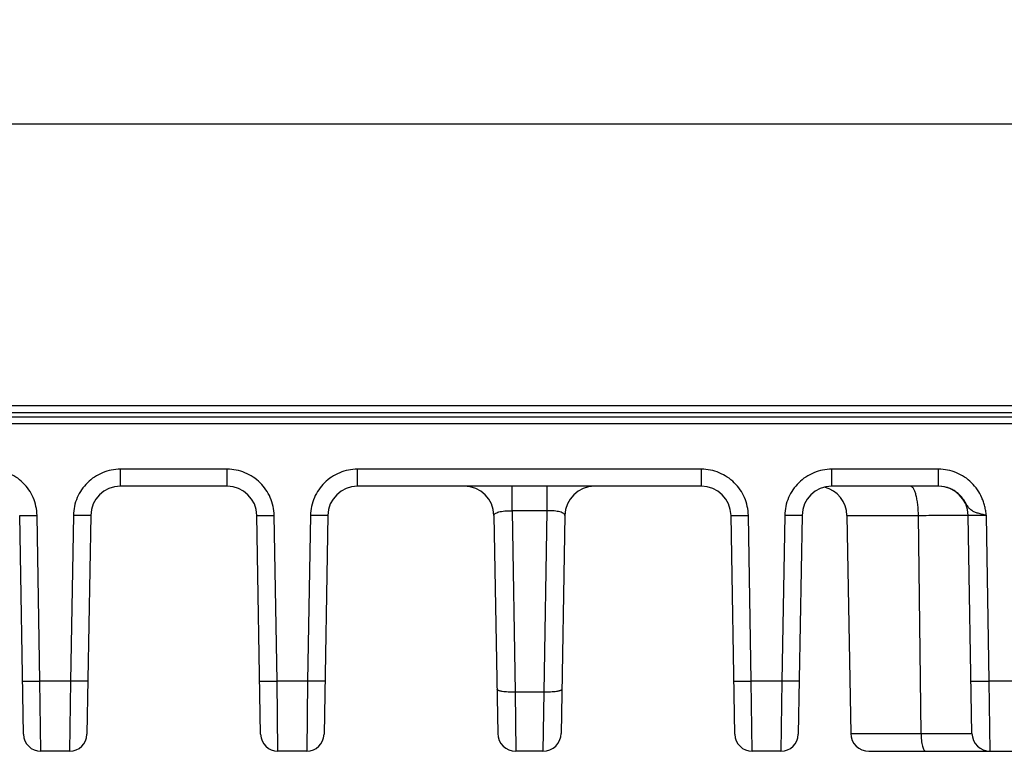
# Model space of a CAD drawing. Header units: inches. Extents: x 0 to 34, y 0 to 22.
# Tile 71 of 129: x 15.2 to 17.3, y 9.2 to 10.8. Entities that reach past the tile are written whole.
import ezdxf

# ---------------------------------------------------------------- set-up
doc = ezdxf.new("R2010")
doc.units = ezdxf.units.IN
doc.header["$LTSCALE"] = 1.87
doc.header["$MEASUREMENT"] = 0
doc.layers.get('0').update_dxf_attribs({"linetype": 'CONTINUOUS'})
doc.layers.add('DIMENSIONS', color=7, linetype='CONTINUOUS')
doc.styles.get("Standard").update_dxf_attribs({"font": 'txt', "width": 0.8})
doc.dimstyles.new('DIMSTYLE_2', dxfattribs={"dimtxt": 0.125, "dimasz": 0.18, "dimexe": 0.125, "dimexo": 0.0625, "dimgap": 0.0625, "dimtad": 0, "dimtih": 1, "dimtoh": 1, "dimzin": 0, "dimdsep": 46, "dimtxsty": 'STANDARD', "dimblk": '_FILLED', "dimblk1": '_FILLED', "dimblk2": '_FILLED', "dimcen": 0.09, "dimazin": 0, "dimtp": 0.01, "dimtm": 0.01, "dimtfac": 1, "dimtofl": 0, "dimtmove": 0, "dimatfit": 3, "dimldrblk": '_FILLED', "dimfxl": 1, "dimtolj": 1, "dimtzin": 0, "dimarcsym": 0})

# ---------------------------------------------------------------- blocks, each defined once
blk = doc.blocks.new('_FILLED')
at = {"color": 0, "linetype": 'BYBLOCK'}
blk.add_solid([(0, 0), (-1, 0.174), (-1, -0.174)], dxfattribs=at)
blk = doc.blocks.new('*D45')
at = {"layer": 'DIMENSIONS', "color": 2, "linetype": 'CONTINUOUS'}
for p, q in [((15.9617, 12.266), (9.511, 12.266)), ((9.636, 12.266), (9.636, 10.723)), ((9.636, 9.2001), (9.636, 10.473)), ((11.9452, 9.2001), (9.511, 9.2001))]:
    blk.add_line(p, q, dxfattribs=at)
at = {"layer": 'DIMENSIONS', "color": 2, "linetype": 'CONTINUOUS', "xscale": 0.18, "yscale": 0.18, "zscale": 0.18}
for p, rotation in [((9.636, 12.266), 90), ((9.636, 9.2001), 270)]:
    blk.add_blockref('_FILLED', p, dxfattribs=dict(at, rotation=rotation))
at = {"layer": 'DIMENSIONS', "color": 2, "linetype": 'CONTINUOUS', "insert": (9.636, 10.6605), "char_height": 0.125, "width": 1.325, "attachment_point": 2, "line_spacing_factor": 0.9}
blk.add_mtext('77.88{\\ftxt.shx;\\W1.000000;\\H0.125000; }[3.066]', dxfattribs=at)
blk = doc.blocks.new('*D47')
at = {"layer": 'DIMENSIONS', "color": 2, "linetype": 'CONTINUOUS'}
for p, q in [((11.8861, 10.6395), (11.8861, 13.141)), ((15.9242, 12.3138), (15.9242, 13.141)), ((11.8861, 13.016), (13.1301, 13.016)), ((15.9242, 13.016), (14.6801, 13.016))]:
    blk.add_line(p, q, dxfattribs=at)
at = {"layer": 'DIMENSIONS', "color": 2, "linetype": 'CONTINUOUS', "xscale": 0.18, "yscale": 0.18, "zscale": 0.18, "rotation": 180}
blk.add_blockref('_FILLED', (11.8861, 13.016), dxfattribs=at)
at = {"layer": 'DIMENSIONS', "color": 2, "linetype": 'CONTINUOUS', "xscale": 0.18, "yscale": 0.18, "zscale": 0.18}
blk.add_blockref('_FILLED', (15.9242, 13.016), dxfattribs=at)
at = {"layer": 'DIMENSIONS', "color": 2, "linetype": 'CONTINUOUS', "insert": (13.9051, 13.0785), "char_height": 0.125, "width": 1.425, "attachment_point": 2, "line_spacing_factor": 0.9}
blk.add_mtext('102.57{\\ftxt.shx;\\W1.000000;\\H0.125000; }[4.038]', dxfattribs=at)

msp = doc.modelspace()

# ---------------------------------------------------------------- linework, layer by layer
at = {"color": 7, "linetype": 'CONTINUOUS'}
for p, q in [((13.0527, 10.577), (24.8249, 10.577)), ((24.7991, 9.9429), (11.9119, 9.9429)), ((24.7141, 9.9577), (11.9969, 9.9577)), ((11.8969, 9.9193), (24.8141, 9.9193)), ((12.0814, 9.9341), (24.6303, 9.9341)), ((15.3898, 9.7816), (15.3898, 9.8189)), ((15.6242, 9.8189), (15.3898, 9.8189)), ((15.6242, 9.7816), (15.6242, 9.8189)), ((15.91, 9.7816), (15.91, 9.8189)), ((16.6646, 9.8189), (15.91, 9.8189)), ((16.6646, 9.7816), (16.6646, 9.8189)), ((16.9505, 9.7816), (16.9505, 9.8189)), ((17.1849, 9.8189), (16.9505, 9.8189)), ((17.1849, 9.7816), (17.1849, 9.8189)), ((15.6242, 9.7816), (15.3898, 9.7816)), ((16.6646, 9.7816), (15.91, 9.7816)), ((16.2491, 9.7278), (16.2491, 9.7814)), ((16.3255, 9.7816), (16.3255, 9.7278)), ((17.1849, 9.7816), (16.9505, 9.7816)), ((17.1924, 9.7811), (17.1849, 9.7815)), ((16.2491, 9.7278), (16.256, 9.3298)), ((16.3255, 9.7278), (16.2491, 9.7278)), ((16.3255, 9.7278), (16.3186, 9.3298)), ((15.1773, 9.2374), (15.1689, 9.7177)), ((15.2132, 9.3543), (15.2069, 9.7177)), ((15.2868, 9.7177), (15.2804, 9.3543)), ((15.3248, 9.7177), (15.3164, 9.2374)), ((15.6975, 9.2374), (15.6891, 9.7177)), ((15.7335, 9.3543), (15.7271, 9.7177)), ((15.807, 9.7177), (15.8007, 9.3543)), ((15.845, 9.7177), (15.8366, 9.2374)), ((16.2094, 9.7177), (16.2177, 9.2394)), ((16.3652, 9.7177), (16.3569, 9.2394)), ((16.738, 9.2374), (16.7296, 9.7177)), ((16.7739, 9.3543), (16.7676, 9.7177)), ((16.8475, 9.7177), (16.8411, 9.3543)), ((16.8855, 9.7177), (16.8771, 9.2374)), ((16.9839, 9.7177), (16.9923, 9.2394)), ((16.9839, 9.7177), (17.1407, 9.7177)), ((17.1465, 9.2394), (17.1407, 9.7177)), ((17.2582, 9.2394), (17.2498, 9.7177)), ((17.2962, 9.3543), (17.2898, 9.7177)), ((15.2153, 9.2001), (15.2132, 9.3543)), ((15.2804, 9.3543), (15.2132, 9.3543)), ((15.2804, 9.3543), (15.2784, 9.2001)), ((15.7355, 9.2001), (15.7335, 9.3543)), ((15.8007, 9.3543), (15.7335, 9.3543)), ((15.8007, 9.3543), (15.7986, 9.2001)), ((16.776, 9.2001), (16.7739, 9.3543)), ((16.8411, 9.3543), (16.7739, 9.3543)), ((16.8411, 9.3543), (16.8391, 9.2001)), ((17.3594, 9.3543), (17.2962, 9.3543)), ((17.2982, 9.2001), (17.2962, 9.3543)), ((16.256, 9.3298), (16.2577, 9.2001)), ((16.3186, 9.3298), (16.256, 9.3298)), ((16.3186, 9.3298), (16.3169, 9.2001)), ((16.9923, 9.2394), (17.1465, 9.2394)), ((15.2784, 9.2001), (15.2153, 9.2001)), ((15.7986, 9.2001), (15.7355, 9.2001)), ((16.3169, 9.2001), (16.2577, 9.2001)), ((16.8391, 9.2001), (16.776, 9.2001)), ((17.0323, 9.2001), (17.3574, 9.2001))]:
    msp.add_line(p, q, dxfattribs=at)
for centre, radius, start, end in [((15.3898, 9.7166), 0.065, 90, 179), ((15.6242, 9.7166), 0.065, 1, 90), ((15.91, 9.7166), 0.065, 90, 179), ((16.1444, 9.7166), 0.065, 1, 90), ((16.4302, 9.7166), 0.065, 90, 179), ((16.6646, 9.7166), 0.065, 1, 90), ((16.9505, 9.7166), 0.065, 90, 179), ((16.9189, 9.7166), 0.065, 1, 75.9542), ((17.1849, 9.7166), 0.065, 1, 90), ((17.1849, 9.7162), 0.0653, 69.0597, 83.4625), ((17.1848, 9.716), 0.0656, 65.5042, 69.0672), ((15.2153, 9.2381), 0.038, 181, 270), ((15.2784, 9.2381), 0.038, 270, 359), ((15.7355, 9.2381), 0.038, 181, 270), ((15.7986, 9.2381), 0.038, 270, 359), ((16.2577, 9.2401), 0.04, 181, 270), ((16.3169, 9.2401), 0.04, 270, 359), ((16.776, 9.2381), 0.038, 181, 270), ((16.8391, 9.2381), 0.038, 270, 359), ((17.0323, 9.2401), 0.04, 181, 270), ((17.2982, 9.2401), 0.04, 181, 270)]:
    msp.add_arc(centre, radius, start, end, dxfattribs=at)
for points, knots in [([(15.2069, 9.7177), (15.2068, 9.7243), (15.2052, 9.7377), (15.1992, 9.7568), (15.1895, 9.7744), (15.1766, 9.7898), (15.161, 9.8024), (15.1432, 9.8118), (15.1239, 9.8176), (15.1106, 9.8189), (15.1039, 9.8189)], [0, 0, 0, 0, 0.124907, 0.250048, 0.375017, 0.49997, 0.624914, 0.749874, 0.875053, 1, 1, 1, 1]), ([(15.3898, 9.8189), (15.3831, 9.8189), (15.3698, 9.8176), (15.3505, 9.8118), (15.3327, 9.8024), (15.3171, 9.7898), (15.3042, 9.7744), (15.2945, 9.7568), (15.2884, 9.7377), (15.2869, 9.7243), (15.2868, 9.7177)], [0, 0, 0, 0, 0.124915, 0.250039, 0.374994, 0.499947, 0.624901, 0.749888, 0.875072, 1, 1, 1, 1]), ([(15.7271, 9.7177), (15.727, 9.7243), (15.7255, 9.7377), (15.7194, 9.7568), (15.7097, 9.7744), (15.6968, 9.7898), (15.6812, 9.8024), (15.6634, 9.8118), (15.6442, 9.8176), (15.6308, 9.8189), (15.6242, 9.8189)], [0, 0, 0, 0, 0.124907, 0.250048, 0.375017, 0.49997, 0.624914, 0.749874, 0.875053, 1, 1, 1, 1]), ([(15.91, 9.8189), (15.9033, 9.8189), (15.89, 9.8176), (15.8708, 9.8118), (15.853, 9.8024), (15.8374, 9.7898), (15.8245, 9.7744), (15.8148, 9.7568), (15.8087, 9.7377), (15.8071, 9.7243), (15.807, 9.7177)], [0, 0, 0, 0, 0.124915, 0.250039, 0.374994, 0.499947, 0.624901, 0.749888, 0.875072, 1, 1, 1, 1]), ([(16.7676, 9.7177), (16.7675, 9.7243), (16.7659, 9.7377), (16.7599, 9.7568), (16.7502, 9.7744), (16.7373, 9.7898), (16.7217, 9.8024), (16.7039, 9.8118), (16.6846, 9.8176), (16.6713, 9.8189), (16.6646, 9.8189)], [0, 0, 0, 0, 0.124907, 0.250048, 0.375017, 0.49997, 0.624914, 0.749874, 0.875053, 1, 1, 1, 1]), ([(16.9505, 9.8189), (16.9438, 9.8189), (16.9305, 9.8176), (16.9112, 9.8118), (16.8934, 9.8024), (16.8778, 9.7898), (16.8649, 9.7744), (16.8552, 9.7568), (16.8491, 9.7377), (16.8476, 9.7243), (16.8475, 9.7177)], [0, 0, 0, 0, 0.124915, 0.250039, 0.374994, 0.499947, 0.624901, 0.749888, 0.875072, 1, 1, 1, 1]), ([(17.2898, 9.7177), (17.2896, 9.7194), (17.2891, 9.7227), (17.2881, 9.7293), (17.2864, 9.7374), (17.2836, 9.7471), (17.2789, 9.7596), (17.2707, 9.7742), (17.2578, 9.7897), (17.2421, 9.8024), (17.2243, 9.8118), (17.205, 9.8176), (17.1916, 9.8189), (17.1849, 9.8189)], [0, 0, 0, 0, 0.031246, 0.062491, 0.124979, 0.187472, 0.249977, 0.374878, 0.499814, 0.624794, 0.7498, 0.874904, 1, 1, 1, 1]), ([(17.1407, 9.7177), (17.1407, 9.7219), (17.1404, 9.73), (17.1394, 9.7419), (17.1378, 9.7529), (17.1357, 9.7624), (17.1335, 9.7694), (17.1314, 9.7739), (17.1299, 9.7766), (17.1282, 9.7788), (17.1266, 9.7803), (17.1248, 9.7813), (17.1236, 9.7816), (17.123, 9.7816)], [0, 0, 0, 0, 0.180597, 0.355076, 0.51645, 0.659569, 0.780248, 0.831352, 0.876041, 0.914402, 0.946989, 0.974898, 1, 1, 1, 1]), ([(17.2429, 9.7475), (17.2411, 9.7505), (17.2371, 9.7563), (17.2299, 9.7641), (17.2215, 9.7707), (17.2153, 9.7742), (17.212, 9.7757)], [0, 0, 0, 0, 0.246146, 0.496464, 0.74802, 1, 1, 1, 1]), ([(17.2576, 9.7284), (17.2561, 9.7294), (17.2539, 9.7311), (17.2515, 9.7339), (17.2491, 9.7372), (17.2463, 9.7418), (17.2441, 9.7456), (17.2429, 9.7475)], [0, 0, 0, 0, 0.223376, 0.337825, 0.457738, 0.717409, 1, 1, 1, 1]), ([(16.2094, 9.7177), (16.2094, 9.718), (16.2095, 9.7188), (16.21, 9.7198), (16.2109, 9.7208), (16.2127, 9.7222), (16.2158, 9.7238), (16.2206, 9.7253), (16.2265, 9.7266), (16.2334, 9.7274), (16.2411, 9.7279), (16.2464, 9.7279), (16.2491, 9.7278)], [0, 0, 0, 0, 0.024331, 0.051, 0.08171, 0.117619, 0.207618, 0.323983, 0.465805, 0.629911, 0.81078, 1, 1, 1, 1]), ([(16.3652, 9.7177), (16.3653, 9.718), (16.3651, 9.7188), (16.3646, 9.7198), (16.3637, 9.7208), (16.362, 9.7223), (16.3588, 9.7238), (16.354, 9.7253), (16.3481, 9.7266), (16.3412, 9.7274), (16.3336, 9.7279), (16.3283, 9.7279), (16.3255, 9.7278)], [0, 0, 0, 0, 0.024398, 0.051109, 0.081845, 0.11778, 0.207873, 0.324285, 0.466143, 0.630109, 0.810719, 1, 1, 1, 1]), ([(17.2898, 9.7177), (17.2868, 9.7184), (17.2808, 9.7197), (17.2721, 9.722), (17.2644, 9.7247), (17.2596, 9.727), (17.2576, 9.7284)], [0, 0, 0, 0, 0.276537, 0.540906, 0.782833, 1, 1, 1, 1]), ([(15.1689, 9.7177), (15.1689, 9.7177), (15.169, 9.7176), (15.1691, 9.7176), (15.1694, 9.7176), (15.1697, 9.7176), (15.1701, 9.7175), (15.1708, 9.7175), (15.1719, 9.7175), (15.1735, 9.7174), (15.1754, 9.7174), (15.1776, 9.7174), (15.1801, 9.7174), (15.1829, 9.7174), (15.187, 9.7174), (15.1926, 9.7175), (15.1996, 9.7176), (15.2044, 9.7176), (15.2069, 9.7177)], [0, 0, 0, 0, 0.001493, 0.005257, 0.011386, 0.019871, 0.030684, 0.043798, 0.076798, 0.118617, 0.168978, 0.22739, 0.293228, 0.36586, 0.444657, 0.618043, 0.806054, 1, 1, 1, 1]), ([(15.3248, 9.7177), (15.3248, 9.7177), (15.3247, 9.7176), (15.3246, 9.7176), (15.3243, 9.7176), (15.324, 9.7176), (15.3236, 9.7175), (15.3229, 9.7175), (15.3218, 9.7175), (15.3202, 9.7174), (15.3183, 9.7174), (15.3161, 9.7174), (15.3136, 9.7174), (15.3108, 9.7174), (15.3067, 9.7174), (15.3011, 9.7175), (15.2941, 9.7176), (15.2892, 9.7176), (15.2868, 9.7177)], [0, 0, 0, 0, 0.001493, 0.005257, 0.011386, 0.019871, 0.030684, 0.043798, 0.076798, 0.118617, 0.168978, 0.22739, 0.293228, 0.36586, 0.444657, 0.618042, 0.806054, 1, 1, 1, 1]), ([(15.6891, 9.7177), (15.6891, 9.7177), (15.6892, 9.7176), (15.6894, 9.7176), (15.6896, 9.7176), (15.6899, 9.7176), (15.6903, 9.7175), (15.691, 9.7175), (15.6922, 9.7175), (15.6937, 9.7174), (15.6957, 9.7174), (15.6979, 9.7174), (15.7004, 9.7174), (15.7031, 9.7174), (15.7072, 9.7174), (15.7128, 9.7175), (15.7198, 9.7176), (15.7247, 9.7176), (15.7271, 9.7177)], [0, 0, 0, 0, 0.001493, 0.005257, 0.011386, 0.019871, 0.030684, 0.043798, 0.076798, 0.118617, 0.168978, 0.22739, 0.293228, 0.36586, 0.444657, 0.618043, 0.806054, 1, 1, 1, 1]), ([(15.845, 9.7177), (15.845, 9.7177), (15.8449, 9.7176), (15.8448, 9.7176), (15.8446, 9.7176), (15.8442, 9.7176), (15.8438, 9.7175), (15.8431, 9.7175), (15.842, 9.7175), (15.8404, 9.7174), (15.8385, 9.7174), (15.8363, 9.7174), (15.8338, 9.7174), (15.831, 9.7174), (15.8269, 9.7174), (15.8213, 9.7175), (15.8143, 9.7176), (15.8095, 9.7176), (15.807, 9.7177)], [0, 0, 0, 0, 0.001493, 0.005257, 0.011386, 0.019871, 0.030684, 0.043798, 0.076798, 0.118617, 0.168978, 0.22739, 0.293228, 0.36586, 0.444657, 0.618042, 0.806054, 1, 1, 1, 1]), ([(16.7296, 9.7177), (16.7296, 9.7177), (16.7297, 9.7176), (16.7298, 9.7176), (16.7301, 9.7176), (16.7304, 9.7176), (16.7308, 9.7175), (16.7315, 9.7175), (16.7326, 9.7175), (16.7342, 9.7174), (16.7361, 9.7174), (16.7383, 9.7174), (16.7408, 9.7174), (16.7436, 9.7174), (16.7477, 9.7174), (16.7533, 9.7175), (16.7603, 9.7176), (16.7651, 9.7176), (16.7676, 9.7177)], [0, 0, 0, 0, 0.001493, 0.005257, 0.011386, 0.019871, 0.030684, 0.043798, 0.076798, 0.118617, 0.168978, 0.22739, 0.293228, 0.36586, 0.444657, 0.618043, 0.806054, 1, 1, 1, 1]), ([(16.8855, 9.7177), (16.8855, 9.7177), (16.8854, 9.7176), (16.8853, 9.7176), (16.885, 9.7176), (16.8847, 9.7176), (16.8843, 9.7175), (16.8836, 9.7175), (16.8825, 9.7175), (16.8809, 9.7174), (16.879, 9.7174), (16.8768, 9.7174), (16.8743, 9.7174), (16.8715, 9.7174), (16.8674, 9.7174), (16.8618, 9.7175), (16.8548, 9.7176), (16.8499, 9.7176), (16.8475, 9.7177)], [0, 0, 0, 0, 0.001493, 0.005257, 0.011386, 0.019871, 0.030684, 0.043798, 0.076798, 0.118617, 0.168978, 0.22739, 0.293228, 0.36586, 0.444657, 0.618042, 0.806054, 1, 1, 1, 1]), ([(17.1407, 9.7177), (17.1483, 9.7177), (17.1629, 9.7178), (17.1807, 9.7179), (17.1941, 9.7179), (17.2032, 9.718), (17.2116, 9.718), (17.2192, 9.718), (17.2261, 9.718), (17.2322, 9.718), (17.2368, 9.7179), (17.2399, 9.7179), (17.242, 9.7179), (17.2438, 9.7179), (17.2454, 9.7179), (17.2467, 9.7178), (17.2478, 9.7178), (17.2486, 9.7178), (17.2491, 9.7178), (17.2493, 9.7178), (17.2495, 9.7177), (17.2497, 9.7177), (17.2498, 9.7177), (17.2498, 9.7177), (17.2498, 9.7177)], [0, 0, 0, 0, 0.208153, 0.401492, 0.490699, 0.574178, 0.651425, 0.72195, 0.785319, 0.841112, 0.88894, 0.909777, 0.928519, 0.945132, 0.959584, 0.971851, 0.981919, 0.989775, 0.992871, 0.995409, 0.997389, 0.99881, 0.999674, 1, 1, 1, 1]), ([(17.2498, 9.7177), (17.2498, 9.7177), (17.2499, 9.7178), (17.2501, 9.7178), (17.2503, 9.7178), (17.2508, 9.7179), (17.2517, 9.718), (17.253, 9.718), (17.2547, 9.7181), (17.2567, 9.7181), (17.259, 9.7182), (17.2616, 9.7182), (17.2645, 9.7181), (17.2689, 9.7181), (17.2747, 9.718), (17.2821, 9.7179), (17.2872, 9.7178), (17.2898, 9.7177)], [0, 0, 0, 0, 0.001784, 0.00559, 0.011683, 0.0201, 0.043913, 0.076927, 0.11881, 0.169164, 0.227567, 0.293423, 0.366058, 0.444793, 0.617543, 0.805237, 1, 1, 1, 1]), ([(15.1753, 9.3543), (15.1753, 9.3543), (15.1753, 9.3543), (15.1755, 9.3542), (15.1757, 9.3542), (15.176, 9.3542), (15.1764, 9.3542), (15.1772, 9.3541), (15.1783, 9.3541), (15.1799, 9.3541), (15.1818, 9.3541), (15.184, 9.354), (15.1865, 9.354), (15.1892, 9.354), (15.1933, 9.3541), (15.1989, 9.3541), (15.206, 9.3542), (15.2108, 9.3543), (15.2132, 9.3543)], [0, 0, 0, 0, 0.001493, 0.005257, 0.011386, 0.019871, 0.030684, 0.043798, 0.076798, 0.118617, 0.168978, 0.22739, 0.293228, 0.36586, 0.444657, 0.618042, 0.806054, 1, 1, 1, 1]), ([(15.3184, 9.3543), (15.3184, 9.3543), (15.3183, 9.3543), (15.3182, 9.3542), (15.318, 9.3542), (15.3177, 9.3542), (15.3173, 9.3542), (15.3165, 9.3541), (15.3154, 9.3541), (15.3138, 9.3541), (15.3119, 9.3541), (15.3097, 9.354), (15.3072, 9.354), (15.3045, 9.354), (15.3004, 9.3541), (15.2948, 9.3541), (15.2877, 9.3542), (15.2829, 9.3543), (15.2804, 9.3543)], [0, 0, 0, 0, 0.001493, 0.005257, 0.011386, 0.019871, 0.030684, 0.043797, 0.076797, 0.118617, 0.168977, 0.22739, 0.293227, 0.365859, 0.444656, 0.618042, 0.806054, 1, 1, 1, 1]), ([(15.6955, 9.3543), (15.6955, 9.3543), (15.6956, 9.3543), (15.6957, 9.3542), (15.6959, 9.3542), (15.6963, 9.3542), (15.6967, 9.3542), (15.6974, 9.3541), (15.6985, 9.3541), (15.7001, 9.3541), (15.702, 9.3541), (15.7042, 9.354), (15.7067, 9.354), (15.7095, 9.354), (15.7136, 9.3541), (15.7191, 9.3541), (15.7262, 9.3542), (15.731, 9.3543), (15.7335, 9.3543)], [0, 0, 0, 0, 0.001493, 0.005257, 0.011386, 0.019871, 0.030684, 0.043798, 0.076798, 0.118617, 0.168978, 0.22739, 0.293228, 0.36586, 0.444657, 0.618042, 0.806054, 1, 1, 1, 1]), ([(15.8387, 9.3543), (15.8387, 9.3543), (15.8386, 9.3543), (15.8385, 9.3542), (15.8382, 9.3542), (15.8379, 9.3542), (15.8375, 9.3542), (15.8368, 9.3541), (15.8357, 9.3541), (15.8341, 9.3541), (15.8322, 9.3541), (15.8299, 9.354), (15.8275, 9.354), (15.8247, 9.354), (15.8206, 9.3541), (15.815, 9.3541), (15.808, 9.3542), (15.8031, 9.3543), (15.8007, 9.3543)], [0, 0, 0, 0, 0.001493, 0.005257, 0.011386, 0.019871, 0.030684, 0.043797, 0.076797, 0.118617, 0.168977, 0.22739, 0.293227, 0.365859, 0.444656, 0.618042, 0.806054, 1, 1, 1, 1]), ([(16.736, 9.3543), (16.736, 9.3543), (16.736, 9.3543), (16.7362, 9.3542), (16.7364, 9.3542), (16.7367, 9.3542), (16.7371, 9.3542), (16.7379, 9.3541), (16.739, 9.3541), (16.7406, 9.3541), (16.7425, 9.3541), (16.7447, 9.354), (16.7472, 9.354), (16.7499, 9.354), (16.754, 9.3541), (16.7596, 9.3541), (16.7667, 9.3542), (16.7715, 9.3543), (16.7739, 9.3543)], [0, 0, 0, 0, 0.001493, 0.005257, 0.011386, 0.019871, 0.030684, 0.043798, 0.076798, 0.118617, 0.168978, 0.22739, 0.293228, 0.36586, 0.444657, 0.618042, 0.806054, 1, 1, 1, 1]), ([(16.8791, 9.3543), (16.8791, 9.3543), (16.879, 9.3543), (16.8789, 9.3542), (16.8787, 9.3542), (16.8784, 9.3542), (16.878, 9.3542), (16.8772, 9.3541), (16.8761, 9.3541), (16.8745, 9.3541), (16.8726, 9.3541), (16.8704, 9.354), (16.8679, 9.354), (16.8652, 9.354), (16.8611, 9.3541), (16.8555, 9.3541), (16.8484, 9.3542), (16.8436, 9.3543), (16.8411, 9.3543)], [0, 0, 0, 0, 0.001493, 0.005257, 0.011386, 0.019871, 0.030684, 0.043797, 0.076797, 0.118617, 0.168977, 0.22739, 0.293227, 0.365859, 0.444656, 0.618042, 0.806054, 1, 1, 1, 1]), ([(17.2562, 9.3543), (17.2562, 9.3543), (17.2563, 9.3543), (17.2564, 9.3542), (17.2567, 9.3542), (17.257, 9.3542), (17.2574, 9.3542), (17.2582, 9.3541), (17.2594, 9.3541), (17.261, 9.3541), (17.263, 9.354), (17.2654, 9.354), (17.268, 9.354), (17.2709, 9.354), (17.2752, 9.354), (17.2811, 9.3541), (17.2885, 9.3542), (17.2936, 9.3543), (17.2962, 9.3543)], [0, 0, 0, 0, 0.001493, 0.005257, 0.011386, 0.019871, 0.030684, 0.043798, 0.076798, 0.118617, 0.168978, 0.22739, 0.293228, 0.36586, 0.444657, 0.618042, 0.806054, 1, 1, 1, 1]), ([(16.256, 9.3298), (16.2535, 9.3297), (16.2484, 9.3298), (16.241, 9.33), (16.2341, 9.3305), (16.2289, 9.3311), (16.2253, 9.3318), (16.2229, 9.3323), (16.2209, 9.3328), (16.2192, 9.3334), (16.2179, 9.334), (16.2169, 9.3346), (16.2162, 9.3353), (16.216, 9.3358), (16.216, 9.336)], [0, 0, 0, 0, 0.186856, 0.368138, 0.53574, 0.682927, 0.747419, 0.80513, 0.855573, 0.898448, 0.933746, 0.961698, 0.983075, 1, 1, 1, 1]), ([(16.3586, 9.336), (16.3586, 9.3358), (16.3584, 9.3353), (16.3577, 9.3346), (16.3568, 9.334), (16.3554, 9.3334), (16.3537, 9.3328), (16.3517, 9.3323), (16.3494, 9.3318), (16.3457, 9.3311), (16.3405, 9.3305), (16.3337, 9.33), (16.3263, 9.3298), (16.3212, 9.3297), (16.3186, 9.3298)], [0, 0, 0, 0, 0.016925, 0.038302, 0.066254, 0.101552, 0.144427, 0.19487, 0.252581, 0.317073, 0.46426, 0.631862, 0.813144, 1, 1, 1, 1]), ([(17.1465, 9.2394), (17.1465, 9.2368), (17.1467, 9.2318), (17.1473, 9.2245), (17.1482, 9.2177), (17.1494, 9.2118), (17.1509, 9.207), (17.1524, 9.2037), (17.1537, 9.2018), (17.1547, 9.2008), (17.1557, 9.2002), (17.1564, 9.2001), (17.1567, 9.2001)], [0, 0, 0, 0, 0.181429, 0.357318, 0.520225, 0.664083, 0.784984, 0.879997, 0.917764, 0.949535, 0.976312, 1, 1, 1, 1]), ([(17.1465, 9.2394), (17.1542, 9.2393), (17.1691, 9.2393), (17.1874, 9.2392), (17.201, 9.2392), (17.2103, 9.2392), (17.2189, 9.2392), (17.2268, 9.2392), (17.2339, 9.2392), (17.2401, 9.2392), (17.2447, 9.2392), (17.248, 9.2392), (17.2501, 9.2392), (17.252, 9.2392), (17.2536, 9.2392), (17.255, 9.2393), (17.2561, 9.2393), (17.2569, 9.2393), (17.2574, 9.2393), (17.2577, 9.2393), (17.2579, 9.2393), (17.2581, 9.2393), (17.2581, 9.2393), (17.2582, 9.2393), (17.2582, 9.2394)], [0, 0, 0, 0, 0.207359, 0.400229, 0.489386, 0.572927, 0.650308, 0.721026, 0.784616, 0.840614, 0.888625, 0.909545, 0.928363, 0.945043, 0.959552, 0.97186, 0.981953, 0.989822, 0.992919, 0.995456, 0.997433, 0.998848, 0.999701, 1, 1, 1, 1])]:
    msp.add_open_spline(points, degree=3, knots=knots, dxfattribs=at)

# ---------------------------------------------------------------- dimensions: what is measured, and where the dimension line sits
at = {"layer": 'DIMENSIONS', "color": 2, "linetype": 'CONTINUOUS'}
dim = msp.add_linear_dim(base=(15.9242, 13.016), p1=(11.8861, 10.577), p2=(15.9242, 12.2513), dimstyle='DIMSTYLE_2', dxfattribs=at)
dim.commit()
dim.dimension.update_dxf_attribs({"geometry": '*D47', "text_midpoint": (13.9051, 13.016), "dimtype": 160})
dim = msp.add_linear_dim(base=(9.636, 12.266), p1=(12.0077, 9.2001), p2=(16.0242, 12.266), angle=90, dimstyle='DIMSTYLE_2', dxfattribs=at)
dim.commit()
dim.dimension.update_dxf_attribs({"geometry": '*D45', "text_midpoint": (9.636, 10.598), "dimtype": 160})

doc.saveas('drawing.dxf')
